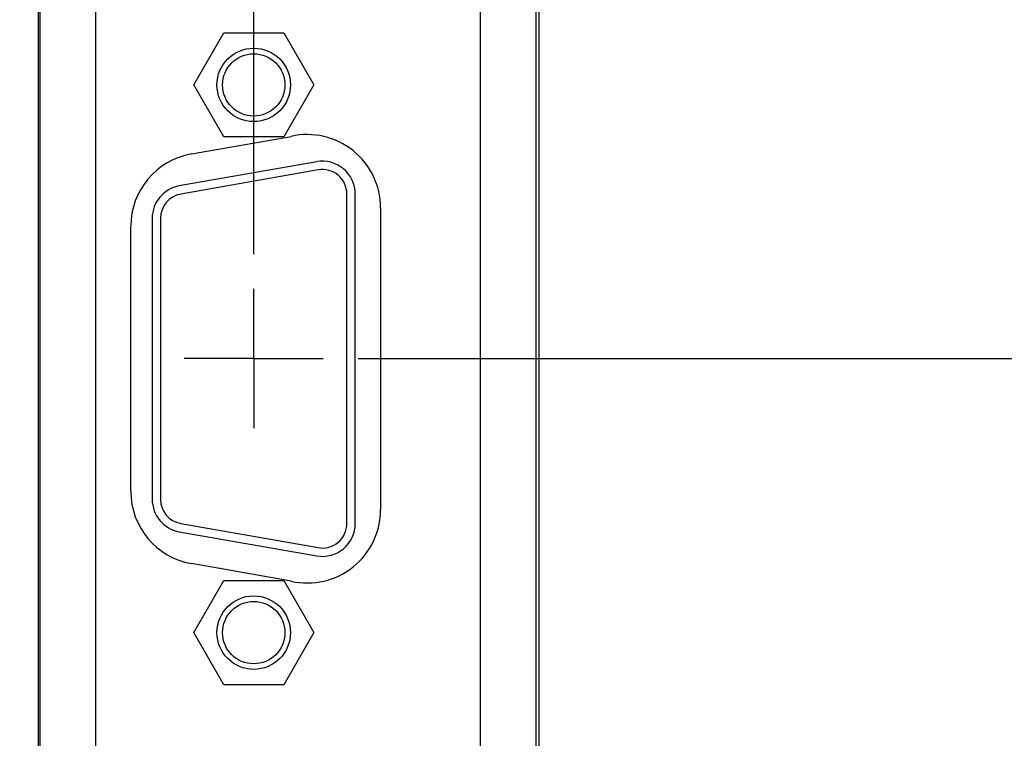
# Model space of a CAD drawing. Header units: inches. Extents: x 0 to 22, y 0 to 17.
# Tile 25 of 39: x 15.5 to 17.3, y 7.7 to 9. Entities that reach past the tile are written whole.
import ezdxf

# ---------------------------------------------------------------- set-up
doc = ezdxf.new("R2010")
doc.units = ezdxf.units.IN
doc.header["$LTSCALE"] = 1.21
doc.header["$MEASUREMENT"] = 0
doc.linetypes.add('CENTER', pattern=[0.6, 0.375, -0.075, 0.075, -0.075])
doc.layers.get('0').update_dxf_attribs({"linetype": 'CONTINUOUS'})
doc.layers.add('02___PRT_ALL_AXES', color=7, linetype='CONTINUOUS')
doc.layers.add('DIMENSIONS', color=7, linetype='CONTINUOUS')
doc.styles.get("Standard").update_dxf_attribs({"font": 'txt', "width": 0.8})
doc.dimstyles.new('DIMSTYLE_1', dxfattribs={"dimtxt": 0.125, "dimasz": 0.18, "dimexe": 0.18, "dimexo": 0.0625, "dimgap": 0.09, "dimtad": 0, "dimtih": 1, "dimtoh": 1, "dimdec": 3, "dimzin": 4, "dimdsep": 46, "dimtxsty": 'STANDARD', "dimblk": '_FILLED', "dimblk1": '_FILLED', "dimblk2": '_FILLED', "dimcen": 0.09, "dimadec": 0, "dimazin": 0, "dimtp": 0.01, "dimtm": 0.01, "dimtfac": 1, "dimtdec": 3, "dimtofl": 0, "dimtmove": 0, "dimatfit": 3, "dimldrblk": '_FILLED', "dimfxl": 1, "dimtolj": 1, "dimtzin": 4, "dimarcsym": 0})

# ---------------------------------------------------------------- blocks, each defined once
blk = doc.blocks.new('_FILLED')
at = {"color": 0, "linetype": 'BYBLOCK'}
blk.add_solid([(0, 0), (-1, 0.1736), (-1, -0.1736)], dxfattribs=at)
blk = doc.blocks.new('*D3')
at = {"layer": 'DIMENSIONS', "color": 2, "linetype": 'CONTINUOUS'}
for p, q in [((16.1166, 8.412), (18.067, 8.412)), ((17.942, 8.412), (17.942, 7.7383)), ((17.942, 6.0949), (17.942, 7.4883)), ((16.4045, 6.0949), (18.067, 6.0949))]:
    blk.add_line(p, q, dxfattribs=at)
at = {"layer": 'DIMENSIONS', "color": 2, "linetype": 'CONTINUOUS', "xscale": 0.18, "yscale": 0.18, "zscale": 0.18}
for p, rotation in [((17.942, 8.412), 90), ((17.942, 6.0949), 270)]:
    blk.add_blockref('_FILLED', p, dxfattribs=dict(at, rotation=rotation))
at = {"layer": 'DIMENSIONS', "color": 2, "linetype": 'CONTINUOUS', "insert": (17.942, 7.6758), "char_height": 0.125, "width": 1.325, "attachment_point": 2, "line_spacing_factor": 0.9}
blk.add_mtext('2.317{\\Ftxt.shx;\\W1.000000;\\H0.125000; }[58.85]', dxfattribs=at)
blk = doc.blocks.new('*D4')
at = {"layer": 'DIMENSIONS', "color": 2, "linetype": 'CONTINUOUS'}
for p, q in [((15.5795, 9.5639), (14.667, 9.5639)), ((14.792, 9.5639), (14.792, 7.9544)), ((14.792, 6.0949), (14.792, 7.7044)), ((15.5795, 6.0949), (14.667, 6.0949))]:
    blk.add_line(p, q, dxfattribs=at)
at = {"layer": 'DIMENSIONS', "color": 2, "linetype": 'CONTINUOUS', "xscale": 0.18, "yscale": 0.18, "zscale": 0.18}
for p, rotation in [((14.792, 9.5639), 90), ((14.792, 6.0949), 270)]:
    blk.add_blockref('_FILLED', p, dxfattribs=dict(at, rotation=rotation))
at = {"layer": 'DIMENSIONS', "color": 2, "linetype": 'CONTINUOUS', "insert": (14.792, 7.8919), "char_height": 0.125, "width": 1.325, "attachment_point": 2, "line_spacing_factor": 0.9}
blk.add_mtext('3.469{\\Ftxt.shx;\\W1.000000;\\H0.125000; }[88.11]', dxfattribs=at)
blk = doc.blocks.new('*D5')
at = {"layer": 'DIMENSIONS', "color": 2, "linetype": 'CONTINUOUS'}
for p, q in [((15.542, 9.5227), (15.542, 10.0941)), ((15.9291, 8.5995), (15.9291, 10.0941)), ((15.542, 9.9691), (15.1132, 9.9691)), ((15.9291, 9.9691), (16.2891, 9.9691))]:
    blk.add_line(p, q, dxfattribs=at)
at = {"layer": 'DIMENSIONS', "color": 2, "linetype": 'CONTINUOUS', "xscale": 0.18, "yscale": 0.18, "zscale": 0.18}
blk.add_blockref('_FILLED', (15.542, 9.9691), dxfattribs=at)
at = {"layer": 'DIMENSIONS', "color": 2, "linetype": 'CONTINUOUS', "xscale": 0.18, "yscale": 0.18, "zscale": 0.18, "rotation": 180}
blk.add_blockref('_FILLED', (15.9291, 9.9691), dxfattribs=at)
at = {"layer": 'DIMENSIONS', "color": 2, "linetype": 'CONTINUOUS', "insert": (15.0507, 10.0316), "char_height": 0.125, "width": 1.125, "attachment_point": 3, "line_spacing_factor": 0.9}
blk.add_mtext('.387{\\Ftxt.shx;\\W1.000000;\\H0.125000; }[9.83]', dxfattribs=at)

msp = doc.modelspace()

# ---------------------------------------------------------------- linework, layer by layer
at = {"color": 7, "linetype": 'CONTINUOUS'}
for p, q in [((15.542, 6.1949), (15.542, 9.4639)), ((16.442, 6.1949), (16.442, 9.4639)), ((15.5445, 9.4189), (15.5445, 6.2399)), ((15.6445, 9.4189), (15.6445, 6.2399)), ((16.336, 9.4189), (16.336, 6.2399)), ((16.436, 9.4189), (16.436, 6.2399)), ((15.8212, 8.9035), (15.8751, 8.997)), ((15.8751, 8.997), (15.9831, 8.997)), ((15.9831, 8.997), (16.0371, 8.9035)), ((15.8751, 8.81), (15.8212, 8.9035)), ((16.0371, 8.9035), (15.9831, 8.81)), ((15.8172, 8.7795), (15.9964, 8.8111)), ((15.9831, 8.81), (15.8751, 8.81)), ((16.0424, 8.7656), (15.7954, 8.722)), ((16.045, 8.7508), (15.798, 8.7073)), ((16.0966, 8.1155), (16.0966, 8.7075)), ((16.1116, 8.1155), (16.1116, 8.7075)), ((16.1571, 8.6825), (16.1571, 8.1405)), ((15.7466, 8.6639), (15.7466, 8.159)), ((15.7616, 8.6639), (15.7616, 8.159)), ((15.7081, 8.1735), (15.7081, 8.6495)), ((15.798, 8.1157), (16.045, 8.0722)), ((15.7954, 8.1009), (16.0424, 8.0574)), ((15.9964, 8.0119), (15.8172, 8.0435)), ((15.8212, 7.9195), (15.8751, 8.013)), ((15.8751, 8.013), (15.9831, 8.013)), ((15.9831, 8.013), (16.0371, 7.9195)), ((15.8751, 7.826), (15.8212, 7.9195)), ((16.0371, 7.9195), (15.9831, 7.826)), ((15.9831, 7.826), (15.8751, 7.826))]:
    msp.add_line(p, q, dxfattribs=at)
for centre, radius in [((15.9291, 8.9035), 0.066), ((15.9291, 8.9035), 0.056), ((15.9291, 7.9195), 0.066), ((15.9291, 7.9195), 0.056)]:
    msp.add_circle(centre, radius, dxfattribs=at)
for centre, radius, start, end in [((16.0253, 8.6825), 0.1318, 0, 102.6589), ((15.8401, 8.6495), 0.132, 100, 180), ((16.0526, 8.7075), 0.059, 0, 100), ((16.0526, 8.7075), 0.044, 0, 100), ((15.8056, 8.6639), 0.059, 100, 180), ((15.8056, 8.6639), 0.044, 100, 180), ((15.8401, 8.1735), 0.132, 180, 260), ((15.8056, 8.159), 0.059, 180, 260), ((15.8056, 8.159), 0.044, 180, 260), ((16.0253, 8.1405), 0.1318, 257.3411, 360), ((16.0526, 8.1155), 0.059, 260, 360), ((16.0526, 8.1155), 0.044, 260, 360)]:
    msp.add_arc(centre, radius, start, end, dxfattribs=at)
at = {"layer": '02___PRT_ALL_AXES', "color": 7, "linetype": 'CENTER'}
for q in [(15.9291, 8.537), (15.8041, 8.412), (15.9291, 8.287), (16.0541, 8.412)]:
    msp.add_line((15.9291, 8.412), q, dxfattribs=at)

# ---------------------------------------------------------------- dimensions: what is measured, and where the dimension line sits
at = {"layer": 'DIMENSIONS', "color": 2, "linetype": 'CONTINUOUS'}
for base, p1, p2, angle, picture, middle in [((15.542, 9.9691), (15.9291, 8.5995), (15.542, 9.5227), 180, '*D5', (14.2382, 9.9691)), ((14.792, 9.5639), (15.5795, 6.0949), (15.5795, 9.5639), 90, '*D4', (14.642, 7.8294)), ((17.942, 8.412), (16.4045, 6.0949), (16.1166, 8.412), 90, '*D3', (17.792, 7.6133))]:
    dim = msp.add_linear_dim(base=base, p1=p1, p2=p2, angle=angle, dimstyle='DIMSTYLE_1', dxfattribs=at)
    dim.commit()
    dim.dimension.update_dxf_attribs({"geometry": picture, "text_midpoint": middle, "dimtype": 160})

doc.saveas('drawing.dxf')
